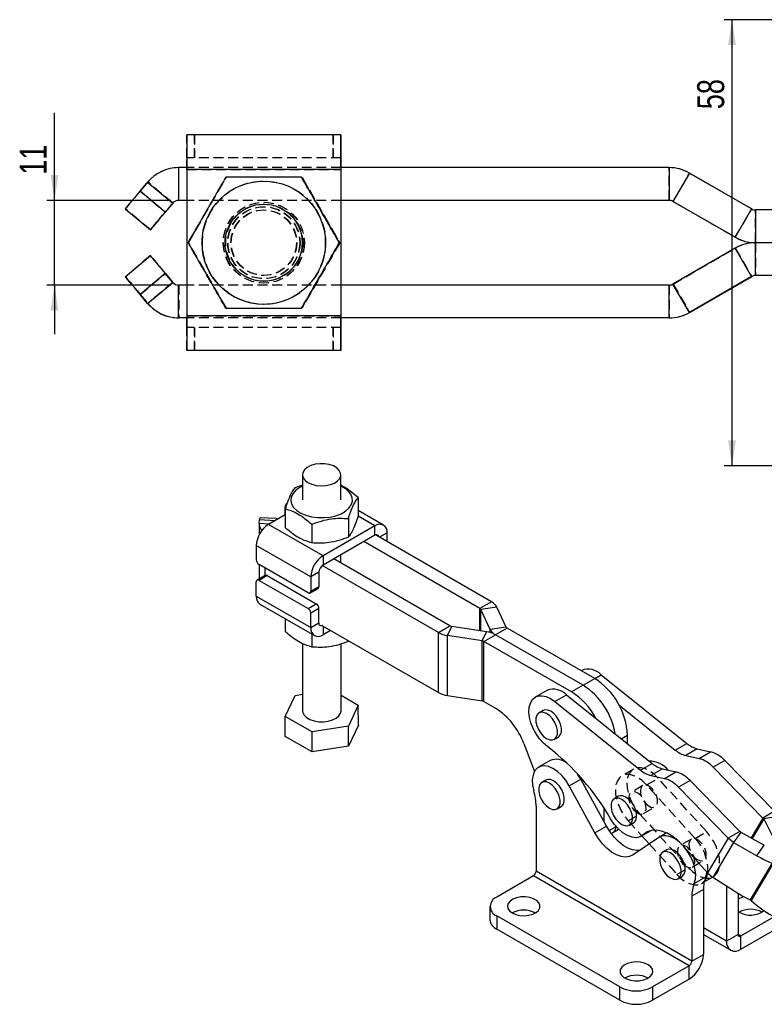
# Model space of a CAD drawing. Extents: x 30 to 409, y 24 to 289.
# Tile 1 of 12: x 30 to 127, y 38 to 166. Entities that reach past the tile are written whole.
import ezdxf

# ---------------------------------------------------------------- set-up
doc = ezdxf.new("R2010")
doc.units = 0
doc.linetypes.add('HIDDEN', pattern=[1.905, 1.27, -0.635])
doc.layers.get('0').update_dxf_attribs({"linetype": 'CONTINUOUS'})
doc.styles.add('SLDTEXTSTYLE0', font='TXT', dxfattribs={"width": 0.75})
doc.dimstyles.new('SLDDIMSTYLE0', dxfattribs={"dimtxt": 3.5, "dimasz": 3.302, "dimexe": 0, "dimexo": 0.0625, "dimgap": 0.875, "dimtad": 1, "dimdec": 0, "dimrnd": 1e-09, "dimzin": 12, "dimtxsty": 'SLDTEXTSTYLE0', "dimsah": 1, "dimcen": 0.09, "dimazin": 3, "dimtfac": 1, "dimtdec": 0, "dimtofl": 0, "dimtmove": 0, "dimatfit": 3, "dimtolj": 1, "dimtzin": 12})
doc.dimstyles.new('SLDDIMSTYLE4', dxfattribs={"dimtxt": 3.5, "dimasz": 3.302, "dimexe": 0, "dimexo": 0.0625, "dimgap": 0.875, "dimtad": 1, "dimdec": 3, "dimrnd": 1e-09, "dimzin": 12, "dimtxsty": 'SLDTEXTSTYLE0', "dimsah": 1, "dimcen": 0.09, "dimazin": 3, "dimtfac": 1, "dimtdec": 3, "dimtmove": 0, "dimatfit": 3, "dimtolj": 1, "dimtzin": 12})

# ---------------------------------------------------------------- blocks, each defined once
blk = doc.blocks.new('_D_10')
at = {"color": 179, "linetype": 'CONTINUOUS'}
for p, q in [((34.65, 142.85), (34.65, 154.2)), ((49.77, 142.85), (33.65, 142.85)), ((34.65, 131.85), (34.65, 142.85)), ((49.77, 131.85), (33.65, 131.85)), ((34.65, 131.85), (34.65, 125.5))]:
    blk.add_line(p, q, dxfattribs=at)
for points in [[(34.65, 142.85), (35.15, 146.15), (34.14, 146.15)], [(34.65, 131.85), (34.14, 128.55), (35.15, 128.55)]]:
    blk.add_solid(points, dxfattribs=at)
at = {"color": 179, "linetype": 'CONTINUOUS', "insert": (30.13, 146.18, -5.35), "char_height": 3.5, "attachment_point": 1, "rotation": 90, "style": 'SLDTEXTSTYLE0'}
blk.add_mtext('11', dxfattribs=at)
blk = doc.blocks.new('_D_11')
at = {"color": 179, "linetype": 'CONTINUOUS'}
for p, q in [((154.05, 166.3), (121.6, 166.3)), ((122.6, 108.4), (122.6, 166.3)), ((154.05, 108.4), (121.6, 108.4))]:
    blk.add_line(p, q, dxfattribs=at)
for points in [[(122.6, 166.3), (122.09, 163), (123.1, 163)], [(122.6, 108.4), (123.1, 111.7), (122.09, 111.7)]]:
    blk.add_solid(points, dxfattribs=at)
at = {"color": 179, "linetype": 'CONTINUOUS', "insert": (118.08, 154.68, -5.35), "char_height": 3.5, "attachment_point": 1, "rotation": 90, "style": 'SLDTEXTSTYLE0'}
blk.add_mtext('58', dxfattribs=at)

msp = doc.modelspace()

# ---------------------------------------------------------------- linework, layer by layer
at = {"color": 7, "linetype": 'CONTINUOUS'}
for p, q in [((71.818853, 151.348461), (51.818857, 151.348461)), ((71.818853, 151.348461), (71.818853, 148.348461)), ((71.823286, 151.348461), (71.818853, 151.348461)), ((71.823286, 151.348461), (71.830111, 151.348461)), ((71.823286, 148.348461), (71.823286, 151.348461)), ((71.830111, 151.348461), (71.830111, 148.348461)), ((71.830111, 151.348461), (71.834552, 151.348461)), ((71.834552, 148.348461), (71.834552, 151.348461)), ((71.823286, 148.348461), (71.818853, 148.348461)), ((71.830111, 148.348461), (71.823286, 148.348461)), ((71.830111, 148.348461), (71.834552, 148.348461)), ((50.765509, 147.098461), (50.765509, 142.848461)), ((51.814477, 147.098461), (50.765509, 147.098461)), ((114.434528, 147.098461), (71.817393, 147.098461)), ((114.434528, 147.098461), (114.434528, 142.848461)), ((114.453154, 147.098461), (114.434528, 147.098461)), ((71.814465, 146.84846), (51.814477, 146.84846)), ((51.814477, 146.84846), (51.814477, 127.848461)), ((71.817393, 146.84846), (71.814465, 146.84846)), ((71.814465, 146.84846), (71.814465, 127.848461)), ((71.817393, 146.84846), (71.817393, 127.848461)), ((117.059531, 146.395094), (114.934529, 142.714486)), ((125.135487, 141.732435), (117.059531, 146.395094)), ((117.078154, 146.395094), (117.059531, 146.395094)), ((117.078154, 146.395094), (125.15411, 141.732435)), ((46.74379, 145.223096), (45.76608, 144.057913)), ((46.74379, 145.223096), (49.99947, 142.491248)), ((49.02176, 141.326065), (45.76608, 144.057913)), ((49.99947, 142.491248), (49.02176, 141.326065)), ((49.040387, 141.326065), (50.018097, 142.491248)), ((50.018097, 142.491248), (49.99947, 142.491248)), ((51.814477, 142.848461), (50.765509, 142.848461)), ((61.806666, 142.348461), (61.798873, 142.348461)), ((114.434528, 142.848461), (71.817393, 142.848461)), ((71.836012, 142.848461), (71.836012, 131.848461)), ((71.83894, 142.848461), (71.83894, 131.848461)), ((123.010489, 138.051827), (114.934529, 142.714486)), ((43.840642, 141.75978), (47.096337, 139.027932)), ((125.135487, 141.732435), (123.010489, 138.051827)), ((125.15411, 141.732435), (125.135487, 141.732435)), ((125.635488, 141.598461), (125.635488, 137.348461)), ((157.817349, 141.598461), (125.635488, 141.598461)), ((47.096337, 139.027932), (47.109107, 139.027932)), ((71.622642, 137.348461), (71.628402, 137.348461)), ((125.635488, 133.09846), (125.635488, 137.348461)), ((157.817349, 137.348461), (125.635488, 137.348461)), ((43.840642, 132.937142), (47.096337, 135.668989)), ((47.096337, 135.668989), (47.109107, 135.668989)), ((123.010489, 136.645094), (114.934529, 131.982435)), ((125.135487, 132.964486), (123.010489, 136.645094)), ((49.02176, 133.370856), (45.76608, 130.639008)), ((49.99947, 132.205673), (49.02176, 133.370856)), ((49.040387, 133.370856), (50.018097, 132.205673)), ((125.135487, 132.964486), (117.059531, 128.301827)), ((117.078154, 128.301827), (125.15411, 132.964486)), ((125.15411, 132.964486), (125.135487, 132.964486)), ((157.817349, 133.09846), (125.635488, 133.09846)), ((46.74379, 129.473826), (49.99947, 132.205673)), ((50.018097, 132.205673), (49.99947, 132.205673)), ((51.814477, 131.848461), (50.765509, 131.848461)), ((50.765509, 127.598461), (50.765509, 131.848461)), ((61.798873, 132.348461), (61.806666, 132.348461)), ((114.434528, 131.848461), (71.817393, 131.848461)), ((114.434528, 127.598461), (114.434528, 131.848461)), ((117.059531, 128.301827), (114.934529, 131.982435)), ((46.74379, 129.473826), (45.76608, 130.639008)), ((71.814465, 127.848461), (51.814477, 127.848461)), ((71.814465, 127.848461), (71.817393, 127.848461)), ((117.078154, 128.301827), (117.059531, 128.301827)), ((51.814477, 127.598461), (50.765509, 127.598461)), ((114.434528, 127.598461), (71.817393, 127.598461)), ((114.453154, 127.598461), (114.434528, 127.598461)), ((71.818853, 126.348461), (71.818853, 123.34846)), ((71.818853, 126.348461), (71.823286, 126.348461)), ((71.823286, 126.348461), (71.830111, 126.348461)), ((71.823286, 123.34846), (71.823286, 126.348461)), ((71.830111, 126.348461), (71.830111, 123.34846)), ((71.834552, 126.348461), (71.830111, 126.348461)), ((71.834552, 123.34846), (71.834552, 126.348461)), ((71.818853, 123.34846), (51.818857, 123.34846)), ((71.818853, 123.34846), (71.823286, 123.34846)), ((71.830111, 123.34846), (71.823286, 123.34846)), ((71.834552, 123.34846), (71.830111, 123.34846)), ((66.823802, 107.226874), (66.826558, 103.959119)), ((71.826556, 103.963339), (71.823801, 107.231093)), ((66.824943, 105.873224), (65.85681, 105.532552)), ((74.067178, 104.268403), (74.069212, 101.856693)), ((64.534245, 102.805551), (64.534924, 102.003787)), ((64.58666, 102.798015), (64.588696, 100.3863)), ((77.348417, 100.706856), (74.068589, 102.596567)), ((61.216922, 100.931392), (61.283204, 101.368372)), ((63.475901, 101.535477), (61.358985, 101.6411)), ((64.587306, 102.034029), (62.435027, 100.791545)), ((72.797028, 101.533864), (72.799065, 99.122152)), ((61.206931, 100.798706), (61.208101, 99.414218)), ((69.506091, 96.717467), (62.435027, 100.791545)), ((68.05677, 100.798669), (68.058804, 98.386958)), ((76.223605, 100.595406), (69.506091, 96.717467)), ((76.22464, 99.369997), (76.223605, 100.595406)), ((76.22464, 99.369997), (69.507126, 95.492059)), ((89.877859, 89.87231), (74.810427, 98.553589)), ((91.380461, 90.739744), (76.313029, 99.421023)), ((77.817093, 98.554439), (77.816147, 99.675755)), ((67.916652, 93.960898), (60.845585, 98.034974)), ((60.845585, 98.034974), (60.847155, 96.176439)), ((69.506091, 96.717467), (69.507126, 95.492059)), ((85.988772, 87.627188), (70.921339, 96.308467)), ((71.83346, 95.782938), (71.832572, 96.834514)), ((67.565013, 91.897595), (61.201055, 95.564265)), ((61.211352, 95.558332), (61.212927, 93.696444)), ((84.48617, 86.759754), (69.418737, 95.441033)), ((60.851138, 91.458619), (60.849568, 93.317155)), ((62.013805, 94.15878), (60.953144, 93.546474)), ((62.263438, 94.134227), (61.202777, 93.52192)), ((61.202777, 93.52192), (67.566735, 89.855251)), ((62.263438, 94.134227), (68.627396, 90.467557)), ((68.977312, 94.573204), (67.916652, 93.960898)), ((67.916652, 93.960898), (67.918219, 92.102362)), ((68.977312, 94.573204), (68.978879, 92.714668)), ((67.814646, 91.873042), (68.875306, 92.485348)), ((67.918219, 92.102362), (68.978879, 92.714668)), ((60.851138, 91.458619), (67.922202, 87.384542)), ((61.318865, 90.42752), (68.389932, 86.353441)), ((67.566735, 89.855251), (68.627396, 90.467557)), ((68.981292, 89.855384), (67.920632, 89.243078)), ((68.982862, 87.996848), (68.981292, 89.855384)), ((91.380461, 90.739744), (89.877859, 89.87231)), ((92.059863, 90.061463), (90.007269, 89.743115)), ((91.214053, 87.146353), (90.007269, 89.743115)), ((93.266645, 87.464701), (92.059863, 90.061463)), ((64.598695, 88.537807), (64.600107, 86.865969)), ((67.922202, 87.384542), (67.920632, 89.243078)), ((67.922202, 87.384542), (68.982862, 87.996848)), ((69.42532, 87.639272), (84.492755, 78.957993)), ((70.488224, 87.026867), (69.514744, 86.464889)), ((84.48617, 86.759754), (85.988772, 87.627188)), ((85.662926, 86.368591), (86.212916, 87.552682)), ((90.716698, 86.859235), (86.212916, 87.552682)), ((93.266645, 87.464701), (91.214053, 87.146353)), ((93.396055, 87.335503), (91.893453, 86.46807)), ((104.774061, 80.779932), (93.396055, 87.335503)), ((68.068803, 86.538464), (68.070215, 84.866626)), ((72.810399, 85.688919), (72.810473, 85.601821)), ((84.492755, 78.957993), (84.48617, 86.759754)), ((90.166707, 85.675145), (85.662926, 86.368591)), ((85.669511, 78.566828), (85.662926, 86.368591)), ((90.166707, 85.675145), (90.716698, 86.859235)), ((90.173291, 77.873381), (90.166707, 85.675145)), ((90.390851, 85.600636), (91.893453, 86.46807)), ((103.271459, 79.912499), (91.893453, 86.46807)), ((66.842305, 85.302359), (66.849654, 76.591682)), ((71.849652, 76.595902), (71.842335, 85.267789)), ((90.397435, 77.798874), (90.390851, 85.600636)), ((101.768857, 79.045065), (90.390851, 85.600636)), ((103.078089, 81.842002), (103.00447, 81.799502)), ((103.271459, 79.912499), (104.774061, 80.779932)), ((105.618058, 81.272051), (116.725423, 72.364591)), ((103.271459, 79.912499), (101.768857, 79.045065)), ((64.609395, 75.858597), (65.879548, 78.593135)), ((65.879548, 78.593135), (66.84784, 78.743314)), ((71.847944, 78.620724), (74.089914, 77.328986)), ((85.669511, 78.566828), (90.173291, 77.873381)), ((98.570283, 79.239701), (97.067681, 78.372267)), ((99.60765, 77.802317), (101.110252, 78.66975)), ((101.110252, 78.66975), (112.217617, 69.76229)), ((74.089914, 77.328986), (72.819764, 74.594447)), ((74.092119, 74.714784), (74.089914, 77.328986)), ((90.397435, 77.798874), (91.880704, 76.944271)), ((99.60765, 77.802317), (110.715015, 68.894856)), ((107.923231, 77.351003), (115.222821, 71.497157)), ((68.079506, 73.859252), (64.609395, 75.858597)), ((64.611603, 73.244393), (64.609395, 75.858597)), ((98.075411, 76.626637), (97.545082, 76.320484)), ((72.819764, 74.594447), (68.079506, 73.859252)), ((72.821969, 71.980245), (72.819764, 74.594447)), ((74.092119, 74.714784), (72.821969, 71.980245)), ((68.081711, 71.245049), (64.611603, 73.244393)), ((68.081711, 71.245049), (68.079506, 73.859252)), ((99.529295, 72.883353), (100.059625, 73.189506)), ((109.021772, 72.325171), (109.020837, 73.433854)), ((72.821969, 71.980245), (68.081711, 71.245049)), ((95.572374, 72.336701), (96.958448, 68.723435)), ((115.222821, 71.497157), (116.725423, 72.364591)), ((118.092076, 71.658095), (116.589474, 70.790661)), ((118.092076, 71.658095), (119.825451, 71.269051)), ((116.589474, 70.790661), (118.322849, 70.401618)), ((118.322849, 70.401618), (119.825451, 71.269051)), ((98.981278, 70.126457), (97.478676, 69.259023)), ((110.715015, 68.894856), (112.217617, 69.76229)), ((113.58427, 69.055794), (112.081668, 68.18836)), ((113.58427, 69.055794), (115.317645, 68.66675)), ((121.6673, 70.130642), (120.164698, 69.263209)), ((120.164698, 69.263209), (126.615132, 62.67462)), ((121.6673, 70.130642), (128.117734, 63.542054)), ((102.958872, 67.736539), (102.559348, 68.3791)), ((112.081668, 68.18836), (113.815043, 67.799317)), ((113.815043, 67.799317), (115.317645, 68.66675)), ((98.43641, 67.599999), (97.906081, 67.293846)), ((101.45627, 66.869106), (102.958872, 67.736539)), ((104.802529, 60.745031), (101.45627, 66.869106)), ((106.305131, 61.612464), (102.958872, 67.736539)), ((117.159494, 67.528341), (115.656892, 66.660908)), ((115.656892, 66.660908), (122.107326, 60.072319)), ((117.159494, 67.528341), (123.609928, 60.939753)), ((107.824688, 65.489075), (107.294358, 65.182922)), ((97.165776, 64.202003), (97.165776, 55.776528)), ((99.890294, 63.856714), (100.420624, 64.162867)), ((106.02371, 62.1275), (106.022217, 63.897511)), ((128.117734, 63.542054), (126.615132, 62.67462)), ((126.719866, 62.567635), (126.615132, 62.67462)), ((128.589719, 62.848926), (126.719866, 62.567635)), ((104.802529, 60.745031), (106.305131, 61.612464)), ((107.527542, 61.537752), (107.527483, 61.607728)), ((109.278572, 61.745791), (109.808902, 62.051944)), ((126.719866, 62.567635), (128.061623, 59.864443)), ((106.906456, 60.67062), (107.216821, 60.84979)), ((107.216821, 60.84979), (107.877988, 61.231473)), ((113.098535, 60.148169), (109.752276, 57.887602)), ((110.816633, 60.306314), (112.120865, 61.059232)), ((110.907038, 60.358504), (111.858393, 59.310391)), ((114.105707, 60.733344), (113.176446, 60.196893)), ((122.107326, 60.072319), (119.422104, 55.539209)), ((123.609928, 60.939753), (122.107326, 60.072319)), ((122.803191, 59.508434), (122.107326, 60.072319)), ((123.757306, 60.857385), (122.803191, 59.508434)), ((123.757306, 60.857385), (123.609928, 60.939753)), ((123.757306, 60.857385), (126.790294, 59.13052)), ((119.422104, 55.539209), (116.291166, 59.033293)), ((122.803191, 59.508434), (120.105763, 54.954718)), ((122.803191, 59.508434), (125.836179, 57.781569)), ((125.836179, 57.781569), (126.790294, 59.13052)), ((114.134181, 58.537869), (113.603851, 58.231716)), ((127.759353, 56.787544), (124.948395, 52.042166)), ((127.911161, 56.712655), (125.095266, 51.958943)), ((96.812223, 55.164156), (92.05693, 52.418984)), ((117.035476, 43.48952), (96.812223, 55.164156)), ((117.38903, 44.101892), (97.165776, 55.776528)), ((115.588065, 54.794584), (116.118395, 55.100737)), ((117.689014, 54.163695), (119.191616, 55.031128)), ((118.98675, 54.37149), (120.061941, 54.992184)), ((119.422104, 55.539209), (120.105763, 54.954718)), ((122.844524, 53.231641), (120.105763, 54.954718)), ((121.896836, 53.827874), (121.896836, 46.704193)), ((118.891632, 53.394801), (117.38903, 52.527367)), ((117.38903, 52.527367), (117.38903, 44.101892)), ((118.891632, 53.394801), (118.891632, 44.969326)), ((123.399438, 52.89308), (123.399438, 47.571627)), ((91.17825, 51.194371), (91.17825, 49.459222)), ((124.872703, 52.092146), (124.948395, 52.042166)), ((125.017381, 51.989539), (125.095266, 51.958943)), ((108.037543, 40.744347), (92.056929, 49.969759)), ((92.056929, 49.969759), (92.056929, 48.23461)), ((123.505503, 50.449399), (123.399438, 50.515293)), ((123.752991, 47.367458), (128.040435, 49.842547)), ((108.037543, 39.009198), (92.056929, 48.23461)), ((118.891632, 47.551125), (122.440597, 45.50235)), ((123.399438, 47.571627), (121.896836, 46.704193)), ((123.752991, 45.632309), (128.428753, 48.331569)), ((123.752991, 45.632309), (123.752991, 47.367458)), ((117.38903, 44.101892), (118.891632, 44.969326)), ((117.035476, 43.48952), (112.280184, 40.744348)), ((117.035476, 41.754371), (117.035476, 43.48952)), ((117.035476, 41.754371), (112.280184, 39.009198)), ((108.037543, 39.009198), (108.037543, 40.744347)), ((112.280184, 40.744348), (112.280184, 39.009198))]:
    msp.add_line(p, q, dxfattribs=at)
at = {"color": 7, "linetype": 'HIDDEN'}
for p, q in [((51.818857, 148.348461), (51.818857, 151.348461)), ((51.823298, 151.348461), (51.823298, 148.348461)), ((51.830123, 148.348461), (51.830123, 151.348461)), ((51.834563, 151.348461), (51.834563, 148.348461)), ((52.824276, 148.348461), (52.824276, 151.348461)), ((52.829149, 151.348461), (52.829149, 148.348461)), ((70.824268, 151.348461), (70.824268, 148.348461)), ((70.829141, 148.348461), (70.829141, 151.348461)), ((71.818853, 148.348461), (51.818857, 148.348461)), ((50.784136, 142.848461), (50.784136, 147.098461)), ((71.817393, 147.098461), (51.814477, 147.098461)), ((71.817408, 147.098461), (71.817393, 146.84846)), ((71.83599, 147.098461), (71.836012, 146.84846)), ((71.838933, 147.098461), (71.83894, 146.84846)), ((114.453154, 142.848461), (114.453154, 147.098461)), ((51.814477, 146.84846), (51.817397, 146.84846)), ((71.817393, 146.84846), (51.817397, 146.84846)), ((51.817397, 146.84846), (51.817397, 127.848461)), ((51.836024, 146.84846), (71.836012, 146.84846)), ((51.836024, 146.84846), (51.836024, 127.848461)), ((51.836024, 146.84846), (51.838944, 146.84846)), ((51.838944, 146.84846), (71.83894, 146.84846)), ((51.838944, 146.84846), (51.838944, 127.848461)), ((52.057053, 137.348461), (56.964519, 145.848461)), ((52.063281, 137.348461), (56.970763, 145.848461)), ((66.779474, 145.848461), (71.686948, 137.348461)), ((66.78571, 145.848461), (71.693184, 137.348461)), ((71.83894, 146.84846), (71.836012, 146.84846)), ((71.836012, 146.84846), (71.836012, 142.848461)), ((71.83894, 146.84846), (71.83894, 142.848461)), ((114.953155, 142.714486), (117.078154, 146.395094)), ((45.784707, 144.057913), (46.762402, 145.223096)), ((46.762402, 145.223096), (46.74379, 145.223096)), ((50.018097, 142.491248), (46.762402, 145.223096)), ((45.784707, 144.057913), (49.040387, 141.326065)), ((71.817393, 142.848461), (51.814477, 142.848461)), ((61.871993, 142.348461), (61.806666, 142.348461)), ((61.817395, 142.598461), (61.814467, 142.598461)), ((61.838942, 142.598461), (61.836022, 142.598461)), ((114.453154, 142.848461), (114.434528, 142.848461)), ((114.953155, 142.714486), (114.934529, 142.714486)), ((114.953155, 142.714486), (123.029111, 138.051827)), ((43.840642, 141.75978), (43.853412, 141.75978)), ((47.109107, 139.027932), (43.853412, 141.75978)), ((61.814184, 141.598461), (61.806957, 141.598461)), ((61.846452, 141.598461), (61.839233, 141.598461)), ((123.029111, 138.051827), (125.15411, 141.732435)), ((125.654111, 137.348461), (125.654111, 141.598461)), ((123.029111, 138.051827), (123.010489, 138.051827)), ((51.992739, 137.348461), (51.998491, 137.348461)), ((52.025015, 137.348461), (52.030767, 137.348461)), ((56.964519, 128.84846), (52.057053, 137.348461)), ((52.063281, 137.348461), (52.057053, 137.348461)), ((56.970763, 128.84846), (52.063281, 137.348461)), ((71.686948, 137.348461), (66.779474, 128.84846)), ((71.693184, 137.348461), (66.78571, 128.84846)), ((71.654918, 137.348461), (71.66067, 137.348461)), ((71.693184, 137.348461), (71.686948, 137.348461)), ((125.654111, 137.348461), (125.654111, 133.09846)), ((47.109107, 135.668989), (43.853412, 132.937142)), ((114.953155, 131.982435), (123.029111, 136.645094)), ((123.029111, 136.645094), (123.010489, 136.645094)), ((123.029111, 136.645094), (125.15411, 132.964486)), ((43.840642, 132.937142), (43.853412, 132.937142)), ((45.784707, 130.639008), (49.040387, 133.370856)), ((61.806957, 133.09846), (61.814184, 133.09846)), ((61.839233, 133.09846), (61.846452, 133.09846)), ((50.018097, 132.205673), (46.762402, 129.473826)), ((50.784136, 131.848461), (50.784136, 127.598461)), ((71.817393, 131.848461), (51.814477, 131.848461)), ((61.806666, 132.348461), (61.871993, 132.348461)), ((61.814467, 132.098461), (61.817395, 132.098461)), ((61.836022, 132.098461), (61.838942, 132.098461)), ((71.836012, 131.848461), (71.836012, 127.848461)), ((71.83894, 131.848461), (71.83894, 127.848461)), ((114.453154, 131.848461), (114.434528, 131.848461)), ((114.453154, 131.848461), (114.453154, 127.598461)), ((114.953155, 131.982435), (114.934529, 131.982435)), ((114.953155, 131.982435), (117.078154, 128.301827)), ((45.784707, 130.639008), (46.762402, 129.473826)), ((46.762402, 129.473826), (46.74379, 129.473826)), ((51.817397, 127.848461), (51.814477, 127.848461)), ((71.817393, 127.848461), (51.817397, 127.848461)), ((51.836024, 127.848461), (71.836012, 127.848461)), ((51.838944, 127.848461), (51.836024, 127.848461)), ((51.838944, 127.848461), (71.83894, 127.848461)), ((71.817393, 127.848461), (71.817408, 127.598461)), ((71.836012, 127.848461), (71.83599, 127.598461)), ((71.836012, 127.848461), (71.83894, 127.848461)), ((71.83894, 127.848461), (71.838933, 127.598461)), ((71.817393, 127.598461), (51.814477, 127.598461)), ((71.818853, 126.348461), (51.818857, 126.348461)), ((51.818857, 123.34846), (51.818857, 126.348461)), ((51.823298, 126.348461), (51.823298, 123.34846)), ((51.830123, 123.34846), (51.830123, 126.348461)), ((51.834563, 126.348461), (51.834563, 123.34846)), ((52.824276, 123.34846), (52.824276, 126.348461)), ((52.829149, 126.348461), (52.829149, 123.34846)), ((70.824268, 126.348461), (70.824268, 123.34846)), ((70.829141, 123.34846), (70.829141, 126.348461)), ((109.797164, 69.012875), (108.294562, 68.145441)), ((111.503552, 66.965384), (113.006154, 67.832817)), ((119.315646, 60.881611), (113.006154, 67.832817)), ((111.022064, 66.891055), (109.519462, 66.023622)), ((117.813044, 60.014178), (111.503552, 66.965384)), ((111.119332, 63.252265), (112.621934, 64.119699)), ((109.135242, 62.310503), (110.637844, 63.177937)), ((110.637844, 63.177937), (116.947337, 56.22673)), ((109.135242, 62.310503), (110.907038, 60.358504)), ((117.813044, 60.014178), (119.315646, 60.881611)), ((111.858393, 59.310391), (115.444735, 55.359296)), ((117.331557, 59.939849), (115.828955, 59.072415)), ((117.428825, 56.301058), (118.931427, 57.168492)), ((115.444735, 55.359296), (116.947337, 56.22673)), ((120.061941, 54.992184), (120.156327, 55.046672)), ((118.653725, 54.179238), (118.98675, 54.37149))]:
    msp.add_line(p, q, dxfattribs=at)
at = {"color": 8, "linetype": 'CONTINUOUS'}
for p, q in [((64.534245, 102.805551), (64.586947, 102.458164)), ((63.263109, 101.269585), (61.283204, 101.368372)), ((76.223605, 100.595406), (74.063395, 101.840038)), ((61.216922, 100.931392), (62.561102, 100.864325)), ((77.816147, 99.675755), (76.844479, 99.114823)), ((61.980493, 94.139552), (61.979666, 95.115659)), ((89.880296, 86.988015), (89.877859, 89.87231)), ((90.009611, 86.968104), (90.007269, 89.743115)), ((69.513796, 87.588297), (69.514744, 86.464889)), ((91.214388, 86.75036), (91.214053, 87.146353)), ((104.769821, 80.782375), (105.618058, 81.272051)), ((108.217538, 72.97012), (109.020837, 73.433854)), ((126.615132, 62.67462), (125.089408, 60.098938)), ((106.65333, 61.03308), (107.527542, 61.537752)), ((107.567849, 61.56102), (107.527542, 61.537752)), ((126.719866, 62.567635), (125.215118, 60.027363)), ((111.089092, 60.513841), (111.97173, 61.023377)), ((121.896836, 46.704193), (118.891632, 48.43906)), ((123.752991, 47.367458), (123.399437, 47.57156))]:
    msp.add_line(p, q, dxfattribs=at)
at = {"color": 7, "linetype": 'CONTINUOUS', "flags": 128}
for points in [[(51.818857, 151.348461), (51.818008, 151.261994), (51.817189, 151.005919), (51.816429, 150.590074), (51.815758, 150.030441), (51.815207, 149.348527), (51.814804, 148.570536), (51.814566, 147.726367), (51.814477, 146.84846)], [(71.818853, 151.348461), (71.817996, 151.261994), (71.817177, 151.005919), (71.816417, 150.590074), (71.815754, 150.030441), (71.815203, 149.348527), (71.8148, 148.570536), (71.814547, 147.726367), (71.814465, 146.84846)], [(71.834552, 151.348461), (71.835408, 151.261994), (71.836228, 151.005919), (71.836988, 150.590074), (71.837651, 150.030441), (71.838202, 149.348527), (71.838605, 148.570536), (71.838851, 147.726367), (71.838933, 147.098461)], [(45.76608, 144.057913), (45.38993, 143.609569), (45.028354, 143.178455), (44.695238, 142.781138), (44.403384, 142.432887), (44.164012, 142.147085), (43.986315, 141.934714), (43.87712, 141.803937), (43.840642, 141.75978)], [(47.096337, 139.027932), (47.132815, 139.07209), (47.241996, 139.202867), (47.419692, 139.415237), (47.659064, 139.70104), (47.950918, 140.049291), (48.284034, 140.446608), (48.645625, 140.877722), (49.02176, 141.326065)], [(49.040387, 141.326065), (48.664133, 140.877722), (48.302213, 140.446608), (47.968561, 140.049291), (47.675977, 139.70104), (47.435711, 139.415237), (47.257016, 139.202867), (47.146732, 139.07209), (47.109107, 139.027932)], [(47.096337, 135.668989), (47.132815, 135.624831), (47.241996, 135.494054), (47.419692, 135.281684), (47.659064, 134.995882), (47.950918, 134.64763), (48.284034, 134.250313), (48.645625, 133.8192), (49.02176, 133.370856)], [(49.040387, 133.370856), (48.664133, 133.8192), (48.302213, 134.250313), (47.968561, 134.64763), (47.675977, 134.995882), (47.435711, 135.281684), (47.257016, 135.494054), (47.146732, 135.624831), (47.109107, 135.668989)], [(45.76608, 130.639008), (45.38993, 131.087352), (45.028354, 131.518466), (44.695238, 131.915783), (44.403384, 132.264034), (44.164012, 132.549837), (43.986315, 132.762207), (43.87712, 132.892984), (43.840642, 132.937142)], [(51.814477, 127.848461), (51.814566, 126.970554), (51.814804, 126.126385), (51.815207, 125.348394), (51.815758, 124.66648), (51.816429, 124.106847), (51.817189, 123.691003), (51.818008, 123.434927), (51.818857, 123.34846)], [(71.814465, 127.848461), (71.814547, 126.970554), (71.8148, 126.126385), (71.815203, 125.348394), (71.815754, 124.66648), (71.816417, 124.106847), (71.817177, 123.691003), (71.817996, 123.434927), (71.818853, 123.34846)], [(71.838933, 127.598461), (71.838851, 126.970554), (71.838605, 126.126385), (71.838202, 125.348394), (71.837651, 124.66648), (71.836988, 124.106847), (71.836228, 123.691003), (71.835408, 123.434927), (71.834552, 123.34846)], [(67.556034, 106.208472), (68.051195, 105.98724), (68.626323, 105.844026), (69.245272, 105.787839), (69.869157, 105.822204), (70.458774, 105.944958), (70.97708, 106.148394), (71.391501, 106.419729), (71.676, 106.741911), (71.812705, 107.094697), (71.79302, 107.455924), (71.618187, 107.802887), (71.299187, 108.113792), (70.856068, 108.3691), (70.316669, 108.552771), (69.714888, 108.653262), (69.08853, 108.664264), (68.476957, 108.585078), (67.918592, 108.420685), (67.448522, 108.181415), (67.096286, 107.882297), (66.884009, 107.542132), (66.825034, 107.182287), (66.923066, 106.825379), (67.171946, 106.493828), (67.556034, 106.208472)], [(66.82504, 105.759939), (66.498132, 105.590861), (65.986673, 105.228817), (65.611946, 104.814882), (65.389299, 104.365993), (65.327842, 103.900536), (65.430094, 103.437565), (65.691866, 102.996032), (66.102445, 102.594013), (66.64502, 102.247969), (67.297373, 101.972066), (68.032806, 101.7776), (68.821203, 101.672532), (69.630288, 101.661162), (70.426942, 101.743957), (71.178543, 101.917531), (71.854325, 102.174769), (72.42662, 102.505147), (72.871996, 102.895141), (73.172225, 103.328775), (73.315008, 103.788305), (73.294506, 104.254915), (73.111555, 104.709499), (72.773644, 105.13345), (72.294613, 105.50941), (71.825038, 105.764159)], [(61.283204, 101.368372), (61.308728, 101.512969), (61.333313, 101.604914), (61.356012, 101.640679), (61.358985, 101.6411)], [(63.51199, 101.41326), (63.509277, 101.43476), (63.492862, 101.51327), (63.472922, 101.535059), (63.450224, 101.499295), (63.425644, 101.407346), (63.415897, 101.357792)], [(69.425312, 87.647842), (69.410236, 87.642343), (69.310721, 87.619778), (69.218986, 87.623468), (69.138558, 87.653272), (69.072526, 87.708044), (69.023429, 87.785682), (68.993152, 87.883199), (68.982862, 87.996848)], [(98.674639, 71.900376), (98.126932, 72.370787), (97.616593, 72.941996), (97.163895, 73.591314), (96.786823, 74.292942), (96.500357, 75.019009), (96.315879, 75.740669), (96.240716, 76.429251), (96.277855, 77.057401), (96.42582, 77.600163), (96.678733, 78.035975), (97.026547, 78.347524), (97.455443, 78.522432), (97.948383, 78.553749), (98.485784, 78.440234), (99.046295, 78.186395), (99.60765, 77.802317)], [(100.059625, 73.189506), (100.12796, 73.234807), (100.343882, 73.498136), (100.456401, 73.875691), (100.456401, 74.336883), (100.343882, 74.844349), (100.12796, 75.356977), (99.826126, 75.83324), (99.462836, 76.234548), (99.067518, 76.528396), (98.672201, 76.690972), (98.30891, 76.70911), (98.075411, 76.626637)], [(66.849654, 76.591682), (66.880435, 76.366852), (67.055267, 76.019888), (67.374268, 75.708983), (67.817386, 75.453674), (68.356786, 75.270003), (68.958567, 75.169511), (69.584925, 75.158511), (70.196498, 75.237696), (70.754862, 75.402089), (71.224932, 75.64136), (71.577169, 75.940478), (71.789445, 76.280644), (71.849652, 76.595902)], [(98.537188, 72.981595), (98.932506, 72.819019), (99.295796, 72.800881), (99.59763, 72.928654), (99.813552, 73.191984), (99.926071, 73.569538), (99.926071, 74.03073), (99.813552, 74.538196), (99.59763, 75.050824), (99.295796, 75.527087), (98.932506, 75.928395), (98.537188, 76.222243), (98.141871, 76.384819), (97.77858, 76.402957), (97.476747, 76.275184), (97.260825, 76.011854), (97.148305, 75.6343), (97.148305, 75.173108), (97.260825, 74.665642), (97.476747, 74.153013), (97.77858, 73.676751), (98.141871, 73.275443), (98.537188, 72.981595)], [(101.45627, 66.869106), (101.014271, 67.571359), (100.500278, 68.196891), (99.937628, 68.717301), (99.351864, 69.108963), (98.769581, 69.354094), (98.217212, 69.441567), (97.719837, 69.367412), (97.300036, 69.134992), (96.976868, 68.754861), (96.765005, 68.244276), (96.674064, 67.626419), (96.708176, 66.92934), (96.865791, 66.184686)], [(98.898188, 63.954957), (99.293505, 63.792379), (99.656796, 63.774242), (99.958629, 63.902014), (100.174551, 64.165344), (100.287071, 64.542899), (100.287071, 65.004091), (100.174551, 65.511558), (99.958629, 66.024186), (99.656796, 66.500447), (99.293505, 66.901757), (98.898188, 67.195602), (98.50287, 67.358181), (98.139579, 67.376317), (97.837746, 67.248546), (97.621824, 66.985216), (97.509305, 66.607661), (97.509305, 66.14647), (97.621824, 65.639002), (97.837746, 65.126374), (98.139579, 64.650113), (98.50287, 64.248803), (98.898188, 63.954957)], [(100.420624, 64.162867), (100.488959, 64.208167), (100.704881, 64.471497), (100.8174, 64.849052), (100.8174, 65.310244), (100.704881, 65.817711), (100.488959, 66.330339), (100.187126, 66.8066), (99.823835, 67.20791), (99.428518, 67.501755), (99.0332, 67.664333), (98.669909, 67.68247), (98.43641, 67.599999)], [(108.286465, 61.844033), (108.681782, 61.681457), (109.045073, 61.663318), (109.346907, 61.791092), (109.562829, 62.054421), (109.675348, 62.431976), (109.675348, 62.893168), (109.562829, 63.400634), (109.346907, 63.913264), (109.045073, 64.389525), (108.681782, 64.790835), (108.286465, 65.08468), (107.891148, 65.247258), (107.527857, 65.265395), (107.226024, 65.137623), (107.010101, 64.874292), (106.897582, 64.496738), (106.897582, 64.035546), (107.010101, 63.52808), (107.226024, 63.015451), (107.527857, 62.539189), (107.891148, 62.137881), (108.286465, 61.844033)], [(109.808902, 62.051944), (109.877236, 62.097245), (110.093159, 62.360574), (110.205678, 62.738129), (110.205678, 63.199321), (110.093159, 63.706787), (109.877236, 64.219417), (109.575403, 64.695678), (109.212112, 65.096987), (108.816795, 65.390833), (108.421478, 65.553411), (108.058187, 65.571548), (107.824688, 65.489075)], [(110.676867, 58.51221), (110.271077, 58.472651), (109.695176, 58.549341), (109.088518, 58.769486), (108.471492, 59.125687), (107.864833, 59.605975), (107.288932, 60.194207), (106.763141, 60.870614), (106.305131, 61.612464)], [(111.089092, 60.513841), (110.681753, 60.238308), (110.190141, 60.122388), (109.63647, 60.171318), (109.04576, 60.382888), (108.444703, 60.747537), (107.86046, 61.248789), (107.319432, 61.863992), (106.846067, 62.565346)], [(109.752276, 57.887602), (109.294266, 57.674559), (108.768476, 57.605217), (108.192574, 57.681907), (107.585916, 57.902052), (106.96889, 58.258254), (106.362231, 58.738541), (105.78633, 59.326773), (105.260539, 60.00318), (104.802529, 60.745031)], [(116.291166, 59.033293), (115.61, 59.714453), (114.896315, 60.276185), (114.170973, 60.70207), (113.455178, 60.97966), (112.769852, 61.100839), (112.135027, 61.062067), (111.569261, 60.864476), (111.089092, 60.513841)], [(117.689014, 54.163695), (117.846629, 54.726371), (117.880741, 55.384065), (117.789801, 56.106919), (117.577938, 56.862116), (117.254769, 57.615369), (116.834968, 58.332482), (116.337593, 58.980894), (115.785225, 59.531172), (115.202941, 59.958331), (114.617178, 60.242977), (114.054527, 60.37219), (113.540534, 60.340101), (113.098535, 60.148169)], [(114.595958, 54.892827), (114.991276, 54.730249), (115.354566, 54.712112), (115.6564, 54.839884), (115.872322, 55.103214), (115.984841, 55.48077), (115.984841, 55.941961), (115.872322, 56.449428), (115.6564, 56.962056), (115.354566, 57.438317), (114.991276, 57.839627), (114.595958, 58.133473), (114.200641, 58.29605), (113.83735, 58.314187), (113.535517, 58.186415), (113.319595, 57.923086), (113.207075, 57.545532), (113.207075, 57.08434), (113.319595, 56.576872), (113.535517, 56.064243), (113.83735, 55.587983), (114.200641, 55.186673), (114.595958, 54.892827)], [(116.118395, 55.100737), (116.186729, 55.146037), (116.402652, 55.409366), (116.515171, 55.786923), (116.515171, 56.248114), (116.402652, 56.75558), (116.186729, 57.268209), (115.884896, 57.74447), (115.521605, 58.145779), (115.126288, 58.439626), (114.730971, 58.602203), (114.367679, 58.62034), (114.134181, 58.537869)], [(119.191616, 55.031128), (119.349231, 55.593804), (119.352723, 55.616637)], [(94.054506, 50.347348), (94.515624, 50.145484), (95.053984, 50.022924), (95.629658, 49.98876), (96.199951, 50.045524), (96.722569, 50.189007), (97.158748, 50.408566), (97.476142, 50.687919), (97.651209, 51.006347), (97.670967, 51.340233), (97.53395, 51.664815), (97.250319, 51.95602), (96.84111, 52.192252), (96.336673, 52.355988), (95.774419, 52.435086), (95.196049, 52.423681), (94.644456, 52.322616), (94.16055, 52.139389), (93.780221, 51.887587), (93.531675, 51.585887), (93.433347, 51.256664), (93.492528, 50.924334), (93.704829, 50.613546), (94.054506, 50.347348)], [(111.69682, 43.632391), (111.235702, 43.834255), (110.697342, 43.956814), (110.121668, 43.990979), (109.551375, 43.934215), (109.028758, 43.790733), (108.592579, 43.571173), (108.275185, 43.29182), (108.100117, 42.973393), (108.080359, 42.639506), (108.217377, 42.314924), (108.501007, 42.023719), (108.910216, 41.787488), (109.414653, 41.623751), (109.976907, 41.544653), (110.555278, 41.556059), (111.106871, 41.657123), (111.590776, 41.840351), (111.971105, 42.092152), (112.219651, 42.393852), (112.317979, 42.723076), (112.258798, 43.055405), (112.046497, 43.366193), (111.69682, 43.632391)]]:
    msp.add_lwpolyline(points, dxfattribs=at)
at = {"color": 7, "linetype": 'HIDDEN', "flags": 128}
for points in [[(51.834563, 151.348461), (51.835413, 151.261994), (51.836232, 151.005919), (51.836992, 150.590074), (51.837663, 150.030441), (51.838214, 149.348527), (51.838616, 148.570536), (51.83887, 147.726367), (51.838944, 146.84846)], [(43.853412, 141.75978), (43.891037, 141.803937), (44.001321, 141.934714), (44.18003, 142.147085), (44.420282, 142.432887), (44.712866, 142.781138), (45.046533, 143.178455), (45.408438, 143.609569), (45.784707, 144.057913)], [(43.853412, 132.937142), (43.891037, 132.892984), (44.001321, 132.762207), (44.18003, 132.549837), (44.420282, 132.264034), (44.712866, 131.915783), (45.046533, 131.518466), (45.408438, 131.087352), (45.784707, 130.639008)], [(51.838944, 127.848461), (51.83887, 126.970554), (51.838616, 126.126385), (51.838214, 125.348394), (51.837663, 124.66648), (51.836992, 124.106847), (51.836232, 123.691003), (51.835413, 123.434927), (51.834563, 123.34846)], [(113.006154, 67.832817), (112.474704, 68.348531), (111.91817, 68.754983), (111.357941, 69.036556), (110.815546, 69.182427), (110.311828, 69.186991), (109.866145, 69.050073), (109.495624, 68.776933), (109.214504, 68.37807), (109.03359, 67.868811), (108.959832, 67.268727), (108.996065, 66.600878), (109.140898, 65.890929), (109.388764, 65.166164), (109.730138, 64.454435), (110.151901, 63.783092), (110.637844, 63.177937)], [(111.503552, 66.965384), (110.972102, 67.481098), (110.415568, 67.887549), (109.855339, 68.169122), (109.312944, 68.314993), (108.809226, 68.319557), (108.363543, 68.182639), (107.993022, 67.909499), (107.711902, 67.510636), (107.530988, 67.001378), (107.45723, 66.401293), (107.493463, 65.733444), (107.638296, 65.023495), (107.886162, 64.29873), (108.227536, 63.587001), (108.649299, 62.915659), (109.135242, 62.310503)], [(111.354185, 64.585895), (111.695406, 64.280196), (112.049019, 64.094428), (112.38041, 64.046773), (112.65714, 64.141895), (112.85212, 64.370487), (112.946265, 64.710167), (112.930359, 65.12769), (112.805959, 65.582181), (112.585242, 66.029157), (112.289813, 66.424859), (111.948592, 66.730558), (111.594979, 66.916326), (111.263588, 66.963981), (110.986858, 66.868859), (110.791878, 66.640269), (110.697733, 66.300587), (110.713639, 65.883064), (110.838039, 65.428573), (111.058756, 64.981598), (111.354185, 64.585895)], [(109.851583, 63.718461), (110.192804, 63.412762), (110.546417, 63.226994), (110.877808, 63.179339), (111.154538, 63.274462), (111.349518, 63.503053), (111.443663, 63.842734), (111.427757, 64.260256), (111.303357, 64.714748), (111.08264, 65.161724), (110.787211, 65.557426), (110.44599, 65.863124), (110.092377, 66.048893), (109.760986, 66.096548), (109.484256, 66.001425), (109.289276, 65.772835), (109.195131, 65.433153), (109.211037, 65.015631), (109.335437, 64.561139), (109.556154, 64.114165), (109.851583, 63.718461)], [(116.947337, 56.22673), (117.478787, 55.711016), (118.035321, 55.304564), (118.59555, 55.022991), (119.137945, 54.877121), (119.641663, 54.872557), (120.087347, 55.009475), (120.457867, 55.282614), (120.738986, 55.681478), (120.919902, 56.190736), (120.993659, 56.790821), (120.957425, 57.45867), (120.812593, 58.168619), (120.564727, 58.893384), (120.223353, 59.605113), (119.80159, 60.276455), (119.315646, 60.881611)], [(116.161076, 56.767254), (116.502297, 56.461556), (116.85591, 56.275787), (117.187301, 56.228132), (117.464031, 56.323255), (117.659011, 56.551845), (117.753156, 56.891527), (117.73725, 57.309048), (117.612849, 57.763542), (117.392133, 58.210516), (117.096704, 58.606219), (116.755482, 58.911917), (116.40187, 59.097686), (116.070478, 59.145342), (115.793749, 59.050217), (115.598769, 58.821627), (115.504624, 58.481947), (115.52053, 58.064425), (115.64493, 57.609931), (115.865647, 57.162957), (116.161076, 56.767254)], [(117.663678, 57.634688), (118.004899, 57.32899), (118.358512, 57.143221), (118.689903, 57.095566), (118.966633, 57.190689), (119.161613, 57.419279), (119.255758, 57.758961), (119.239852, 58.176482), (119.115451, 58.630975), (118.894735, 59.077949), (118.599306, 59.473653), (118.258084, 59.77935), (117.904472, 59.96512), (117.57308, 60.012775), (117.296351, 59.917651), (117.101371, 59.689061), (117.007226, 59.34938), (117.023132, 58.931858), (117.147532, 58.477365), (117.368249, 58.03039), (117.663678, 57.634688)], [(115.444735, 55.359296), (115.976185, 54.843583), (116.532719, 54.43713), (117.092948, 54.155558), (117.635343, 54.009687), (118.139061, 54.005123), (118.584745, 54.142041), (118.955265, 54.415181), (119.009724, 54.474503)]]:
    msp.add_lwpolyline(points, dxfattribs=at)
at = {"color": 7, "linetype": 'CONTINUOUS'}
for centre, radius in [((61.806673, 137.348452), 8), ((61.798867, 137.348461), 5)]:
    msp.add_circle(centre, radius, dxfattribs=at)
at = {"color": 7, "linetype": 'HIDDEN'}
for centre, radius in [((61.814473, 137.348452), 8), ((61.838947, 137.348452), 7.999999), ((61.846748, 137.348452), 7.999999), ((61.814468, 137.348466), 5.249998), ((61.817395, 137.348466), 5.249999), ((61.836021, 137.348466), 5.249998), ((61.838945, 137.34843), 5.250002), ((61.871998, 137.34846), 5), ((61.80667, 137.348463), 4.673261), ((61.814471, 137.348463), 4.673261), ((61.83894, 137.348463), 4.67326), ((61.84674, 137.348463), 4.67326), ((61.806959, 137.348464), 4.25), ((61.814181, 137.348464), 4.25), ((61.839235, 137.348464), 4.25), ((61.846449, 137.348464), 4.25)]:
    msp.add_circle(centre, radius, dxfattribs=at)
for centre, radius, start, end in [((442.580688, 147.218037), 390.763466, 179.8342511, 180.0541892), ((-338.927267, 147.218037), 390.763466, 359.9458108, 0.1657489), ((50.784158, 141.848411), 5.250049, 90.00024515, 139.99974993), ((114.453154, 141.848454), 1.000007, 60.00011897, 89.99996444), ((125.654113, 142.598466), 5.250005, 240.00001459, 269.99998176), ((125.654113, 132.098456), 5.250005, 90.00001824, 119.99998541), ((114.453154, 132.848468), 1.000007, 270.00003556, 299.99988103), ((50.784158, 132.84851), 5.250049, 220.00025007, 269.99975485), ((442.580688, 127.478885), 390.763466, 179.9458108, 180.1657489), ((-338.927267, 127.478885), 390.763466, 359.8342511, 0.0541892), ((113.54718, 55.922181), 5.911179, 355.06873269, 43.80825608)]:
    msp.add_arc(centre, radius, start, end, dxfattribs=at)
at = {"color": 7, "linetype": 'CONTINUOUS'}
for centre, radius, start, end in [((414.967375, 147.326667), 343.150043, 179.82939079, 180.03810357), ((-267.171544, 147.333478), 339.007616, 359.96027976, 0.17154286), ((50.765512, 141.848485), 5.249976, 90.00003433, 140.00012338), ((114.434528, 141.848449), 5.250012, 60.00003732, 90.0000068), ((114.453149, 141.848443), 5.250018, 60.00005526, 89.9999482), ((50.765511, 141.848469), 0.999991, 90.00009414, 140.00023709), ((50.784137, 141.848469), 0.999991, 90.00009414, 140.00023709), ((114.434532, 141.848472), 0.999989, 59.99983923, 90.00024418), ((125.635488, 142.598464), 1.000003, 240.00005371, 270.0000297), ((125.654111, 142.598464), 1.000003, 240.00005371, 270.0000297), ((125.63549, 142.598466), 5.250005, 240.00001459, 269.99998176), ((125.63549, 132.098456), 5.250005, 90.00001824, 119.99998541), ((125.635488, 132.098458), 1.000003, 89.9999703, 119.99994629), ((125.654111, 132.098458), 1.000003, 89.9999703, 119.99994629), ((50.765511, 132.848452), 0.999991, 219.99976291, 269.99990586), ((50.784137, 132.848452), 0.999991, 219.99976291, 269.99990586), ((114.434532, 132.848449), 0.999989, 269.99975582, 300.00016077), ((50.765512, 132.848437), 5.249976, 219.99987662, 269.99996567), ((114.434528, 132.848472), 5.250012, 269.9999932, 299.99996268), ((114.453149, 132.848478), 5.250018, 270.0000518, 299.99994474), ((414.967375, 127.370255), 343.150043, 179.96189643, 180.17060921), ((-267.171544, 127.363444), 339.007616, 359.82845714, 0.03972024), ((65.689109, 102.780447), 1.155137, 139.17549905, 178.75473489), ((64.297061, 97.881372), 3.454892, 122.612585, 177.45182899), ((62.270804, 100.824256), 1.059314, 174.19535276, 229.67740276), ((76.844849, 99.832489), 0.983863, 350.83344461, 129.15596297), ((76.446403, 99.141294), 0.301362, 5.73646381, 114.3659451), ((61.614741, 96.2118), 0.7684, 182.63759305, 237.42698382), ((71.368125, 93.807297), 3.45489, 122.6126183, 177.4518505), ((70.127799, 94.522004), 1.151626, 122.6124592, 177.45184535), ((61.065047, 93.352482), 0.218355, 50.89366728, 189.31042415), ((62.117313, 93.929863), 0.25123, 54.43430947, 114.33092235), ((67.702741, 92.067034), 0.218355, 230.89400751, 9.31082399), ((68.740938, 92.684086), 0.239898, 304.06292117, 7.32403278), ((61.955165, 91.337793), 1.110619, 173.75432965, 235.04563353), ((67.153052, 89.207721), 0.768394, 2.63734779, 57.42698284), ((68.213713, 89.820027), 0.768394, 2.63734779, 57.42698284), ((89.735944, 89.600748), 0.306408, 27.68638923, 62.40888105), ((90.635431, 89.314081), 1.608597, 27.6854689, 62.40911367), ((68.893502, 87.227808), 0.983864, 170.83351884, 309.15580667), ((86.302779, 88.197436), 0.650987, 241.16065881, 262.06551142), ((92.63847, 87.893714), 1.608575, 207.68505502, 242.40921554), ((93.537962, 87.607053), 0.306393, 207.68465109, 242.4092702), ((86.134847, 89.75392), 3.418064, 241.16150994, 262.06402072), ((90.076799, 85.030278), 0.651104, 61.16182444, 82.06294541), ((90.244737, 83.473805), 3.41817, 61.16172394, 82.06357319), ((103.912384, 79.615388), 2.377783, 44.16489196, 110.54059383), ((99.848898, 73.032119), 9.180733, 2.50798098, 57.55652159), ((99.404578, 77.013088), 2.377783, 44.16489196, 110.54059383), ((98.16803, 72.022864), 9.396346, 9.66845573, 57.10309334), ((86.141433, 81.952153), 3.41806, 241.16145247, 262.0639731), ((97.141629, 71.634781), 8.736335, 27.11150512, 58.01797059), ((90.083414, 77.228594), 0.651021, 61.16084953, 82.06462051), ((86.914541, 69.182587), 9.214473, 20.01706561, 57.38764048), ((79.469069, 46.844811), 31.56953, 29.86548502, 52.5291451), ((118.957136, 75.006554), 3.458397, 229.81163761, 255.51461012), ((99.803727, 68.201294), 2.093484, 48.50336552, 113.13266825), ((117.454534, 74.139121), 3.458397, 229.81163761, 255.51461012), ((117.266176, 66.632828), 3.91412, 42.22343714, 74.3378447), ((118.768778, 67.500261), 3.91412, 42.22343714, 74.3378447), ((111.833706, 66.810289), 3.248476, 39.76821014, 89.74856446), ((114.44933, 72.404253), 3.458397, 229.81163761, 255.51461012), ((112.946728, 71.53682), 3.458397, 229.81163761, 255.51461012), ((112.75837, 64.030527), 3.91412, 42.22343714, 74.3378447), ((114.260972, 64.89796), 3.91412, 42.22343714, 74.3378447), ((89.915224, 64.119012), 7.251027, 0.65579093, 16.55168469), ((106.813588, 61.446062), 0.719818, 304.06883994, 7.31816049), ((137.106412, 77.557458), 22.761896, 240.32128626, 245.54551065), ((96.398169, 55.811458), 0.768401, 302.60544201, 357.39457325), ((123.051744, 53.477797), 4.16094, 158.07993941, 181.14292166), ((117.401048, 55.771877), 2.066645, 321.11434421, 350.02939799), ((121.549142, 52.610363), 4.16094, 158.07993941, 181.14292166), ((92.52171, 51.194371), 1.309846, 110.78339732, 249.21657187), ((135.234403, 72.909592), 23.253621, 237.80414608, 243.53857873), ((124.749141, 50.001329), 2.510691, 102.95558552, 122.51922499), ((124.598806, 51.512374), 0.634738, 48.74242029, 56.5807452), ((136.386245, 64.56588), 16.923979, 228.15185197, 239.6500713), ((95.557108, 47.519851), 3.201721, 62.01539499, 117.98461951), ((124.990048, 53.184868), 3.112341, 241.51123015, 304.98503202), ((125.008106, 47.611599), 3.210824, 62.10167018, 117.89832982), ((92.67962, 49.60894), 1.508817, 185.69477447, 245.62536313), ((123.614974, 47.536663), 0.218354, 170.78586185, 309.20334019), ((123.028406, 46.520634), 1.146362, 170.78595735, 309.20328209), ((114.86169, 45.15271), 4.034112, 302.6054791, 357.39452369), ((116.621423, 44.136822), 0.768401, 302.60544201, 357.39457325), ((110.194208, 39.054631), 3.21532, 62.13892896, 117.85570698), ((110.158863, 44.83848), 4.611065, 242.60967246, 297.3903378), ((110.158863, 43.103331), 4.611065, 242.60967246, 297.3903378)]:
    msp.add_arc(centre, radius, start, end, dxfattribs=at)
for points, knots in [([(56.900213, 145.848461), (56.474065, 145.110721), (55.612529, 143.619243), (54.336537, 141.409419), (53.117147, 139.296977), (52.369825, 138.001922), (51.992739, 137.348461)], [0, 0, 0, 0, 0.2646048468, 0.5349473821, 0.7653427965, 1, 1, 1, 1]), ([(66.715168, 145.848461), (66.10841, 145.848461), (64.889261, 145.848461), (62.80966, 145.848461), (60.476234, 145.848461), (58.437719, 145.848461), (57.256261, 145.848461), (56.900213, 145.848461)], [0, 0, 0, 0, 0.1889643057, 0.3796824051, 0.6308197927, 0.8887426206, 1, 1, 1, 1]), ([(71.622642, 137.348461), (71.196495, 138.086201), (70.33496, 139.577679), (69.058958, 141.787501), (67.839569, 143.899942), (67.092251, 145.194999), (66.715168, 145.848461)], [0, 0, 0, 0, 0.2646049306, 0.5349478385, 0.7653433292, 1, 1, 1, 1]), ([(66.72092, 145.848461), (67.147071, 145.110721), (68.008612, 143.619246), (69.284604, 141.409418), (70.503993, 139.296978), (71.251316, 138.001922), (71.628402, 137.348461)], [0, 0, 0, 0, 0.2646052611, 0.5349476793, 0.765343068, 1, 1, 1, 1]), ([(51.992739, 137.348461), (52.418462, 136.610721), (53.279139, 135.119244), (54.554821, 132.909422), (55.774663, 130.796977), (56.522745, 129.501922), (56.900213, 128.84846)], [0, 0, 0, 0, 0.2646052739, 0.5349480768, 0.7653431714, 1, 1, 1, 1]), ([(66.715168, 128.84846), (67.140888, 129.586201), (68.00156, 131.077679), (69.277241, 133.287501), (70.497094, 135.399943), (71.245175, 136.694999), (71.622642, 137.348461)], [0, 0, 0, 0, 0.2646049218, 0.5349476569, 0.7653430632, 1, 1, 1, 1]), ([(71.628402, 137.348461), (71.202679, 136.610721), (70.342001, 135.119244), (69.066321, 132.90942), (67.846468, 130.796978), (67.098388, 129.501922), (66.72092, 128.84846)], [0, 0, 0, 0, 0.2646051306, 0.5349477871, 0.7653431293, 1, 1, 1, 1]), ([(56.900213, 128.84846), (57.256266, 128.84846), (58.417161, 128.84846), (60.454468, 128.84846), (62.782116, 128.84846), (64.882948, 128.84846), (66.102195, 128.84846), (66.715168, 128.84846)], [0, 0, 0, 0, 0.111257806, 0.362750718, 0.6203152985, 0.809114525, 1, 1, 1, 1]), ([(65.85681, 105.532552), (65.746495, 105.384781), (65.523473, 105.086036), (65.193205, 104.441356), (64.877622, 103.66453), (64.684238, 103.088613), (64.58666, 102.798015)], [0, 0, 0, 0, 0.2646052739, 0.5349480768, 0.7653431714, 1, 1, 1, 1]), ([(74.067178, 104.268403), (73.633582, 104.634704), (72.912824, 105.243598), (72.146564, 105.715465), (71.840474, 105.832059), (71.824974, 105.837963)], [0, 0, 0, 0, 0.5890655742, 0.9791909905, 1, 1, 1, 1]), ([(72.797028, 101.533864), (72.907193, 101.860771), (73.129912, 102.521676), (73.460067, 103.29884), (73.775808, 103.881202), (73.969463, 104.13855), (74.067178, 104.268403)], [0, 0, 0, 0, 0.2646049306, 0.5349478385, 0.7653433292, 1, 1, 1, 1]), ([(64.58666, 102.798015), (64.712554, 102.765419), (65.123027, 102.65914), (65.842804, 102.386002), (66.8929, 101.797092), (67.622365, 101.171322), (68.05677, 100.798669)], [0, 0, 0, 0, 0.1113113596, 0.3629253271, 0.6206138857, 1, 1, 1, 1]), ([(68.05677, 100.798669), (68.468116, 100.952047), (69.299726, 101.26213), (70.532038, 101.519509), (71.710182, 101.604989), (72.43254, 101.557716), (72.797028, 101.533864)], [0, 0, 0, 0, 0.2646049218, 0.5349476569, 0.7653430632, 1, 1, 1, 1]), ([(74.069212, 101.856693), (73.959048, 101.529785), (73.736333, 100.86888), (73.406172, 100.091716), (73.090431, 99.509355), (72.896778, 99.252005), (72.799065, 99.122152)], [0, 0, 0, 0, 0.2646052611, 0.5349476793, 0.765343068, 1, 1, 1, 1]), ([(68.058804, 98.386958), (67.624606, 98.51475), (66.902846, 98.727175), (65.853054, 99.345186), (65.132622, 99.900445), (64.714656, 100.273788), (64.588696, 100.3863)], [0, 0, 0, 0, 0.3793839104, 0.6306426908, 0.8886889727, 1, 1, 1, 1]), ([(72.799065, 99.122152), (72.387718, 98.968774), (71.556106, 98.658693), (70.323795, 98.401313), (69.14565, 98.315833), (68.423292, 98.363105), (68.058804, 98.386958)], [0, 0, 0, 0, 0.2646051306, 0.5349477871, 0.7653431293, 1, 1, 1, 1]), ([(68.070215, 84.866626), (67.636016, 84.994419), (66.914257, 85.206846), (65.864464, 85.824853), (65.144034, 86.380117), (64.726067, 86.753458), (64.600107, 86.865969)], [0, 0, 0, 0, 0.3793845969, 0.6306426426, 0.8886890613, 1, 1, 1, 1]), ([(72.810473, 85.601821), (72.399128, 85.448443), (71.567517, 85.138361), (70.335206, 84.880982), (69.157062, 84.795502), (68.434704, 84.842774), (68.070215, 84.866626)], [0, 0, 0, 0, 0.26460482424, 0.53494762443, 0.76534308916, 1, 1, 1, 1])]:
    msp.add_open_spline(points, degree=3, knots=knots, dxfattribs=at)
at = {"color": 7, "linetype": 'HIDDEN'}
for points, knots in [([(51.998491, 137.348461), (52.424641, 138.086201), (53.286183, 139.577679), (54.562182, 141.787501), (55.781572, 143.899942), (56.52889, 145.194999), (56.905972, 145.848461)], [0, 0, 0, 0, 0.2646050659, 0.5349479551, 0.765343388, 1, 1, 1, 1]), ([(56.905972, 128.84846), (56.480252, 129.586201), (55.619581, 131.077679), (54.343899, 133.287501), (53.124047, 135.399945), (52.375962, 136.694999), (51.998491, 137.348461)], [0, 0, 0, 0, 0.2646048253, 0.5349474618, 0.7653427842, 1, 1, 1, 1])]:
    msp.add_open_spline(points, degree=3, knots=knots, dxfattribs=at)

# ---------------------------------------------------------------- dimensions: what is measured, and where the dimension line sits
at = {"color": 179, "linetype": 'CONTINUOUS'}
for base, p1, p2, dimstyle, picture, middle in [((122.595599, 166.298461), (155.047869, 108.398461), (155.047869, 166.298461), 'SLDDIMSTYLE0', '_D_11', (122.595599, 158.690613)), ((34.645466, 142.848461), (50.765515, 131.848461), (50.765515, 142.848461), 'SLDDIMSTYLE4', '_D_10', (34.645466, 150.190853))]:
    dim = msp.add_linear_dim(base=base, p1=p1, p2=p2, angle=90, dimstyle=dimstyle, dxfattribs=at)
    dim.commit()
    dim.dimension.update_dxf_attribs({"geometry": picture, "text_midpoint": middle, "dimtype": 160})

doc.saveas('drawing.dxf')
